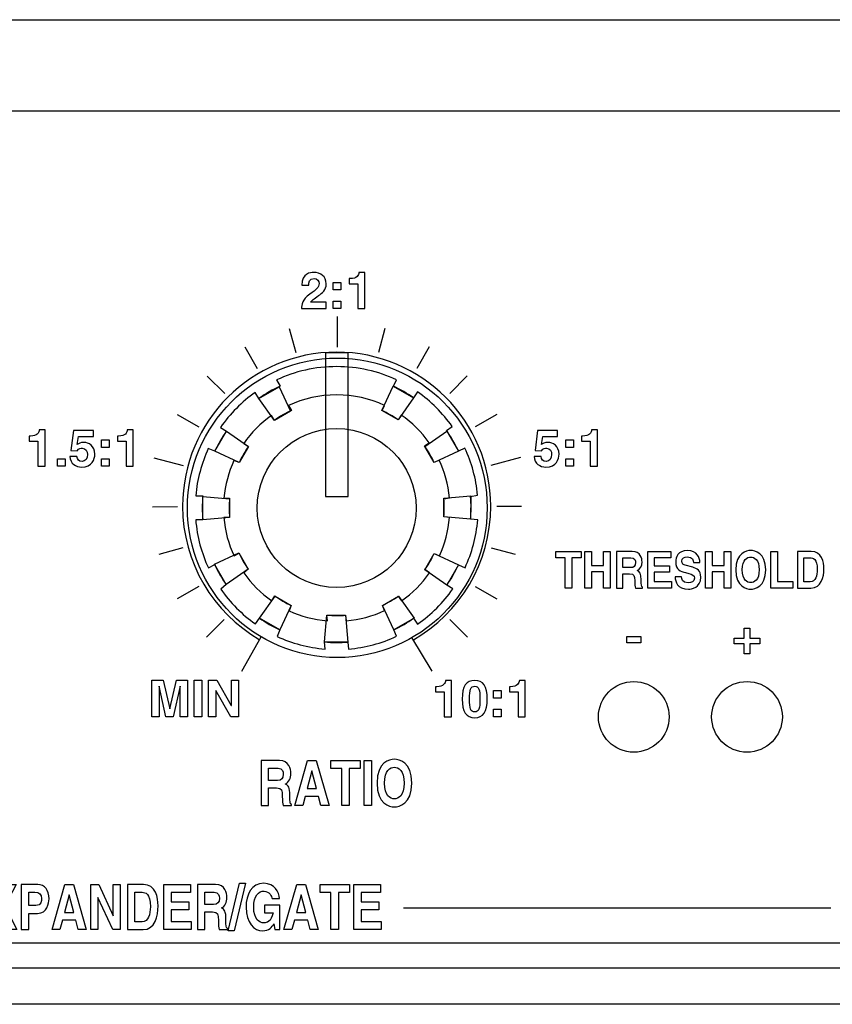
# Model space of a CAD drawing. Extents: x -133.2 to -114.2, y 153.6 to 155.3.
# Tile 12 of 14: x -118.4 to -117, y 153.6 to 155.3. Entities that reach past the tile are written whole.
import ezdxf

# ---------------------------------------------------------------- set-up
doc = ezdxf.new("R2010")
doc.units = 0
doc.header["$MEASUREMENT"] = 0
doc.layers.add('LAYER_1', color=160, linetype='CONTINUOUS')

# ---------------------------------------------------------------- blocks, each defined once
blk = doc.blocks.new('AI9-BLK125')
at = {"layer": 'LAYER_1', "color": 7}
for points in [[(0.481, 0.385), (0.481, 6.841), (-0.535, 6.841), (-0.535, 0.385)], [(-2.611, 5.315), (-2.1, 4.223), (-2.825, 3.805), (-3.518, 4.793)], [(3.417, 4.826), (2.727, 3.837), (2.002, 4.256), (2.511, 5.35)], [(-4.97, 3.331), (-3.981, 2.641), (-4.401, 1.917), (-5.494, 2.426)], [(5.44, 2.424), (4.349, 1.913), (3.931, 2.638), (4.918, 3.331)], [(-6.036, 0.394), (-4.835, 0.291), (-4.836, -0.546), (-6.038, -0.652)], [(5.985, -0.629), (4.784, -0.526), (4.785, 0.311), (5.986, 0.417)], [(-5.512, -2.653), (-4.42, -2.141), (-4.002, -2.867), (-4.99, -3.559)], [(4.919, -3.583), (3.93, -2.893), (4.349, -2.168), (5.443, -2.677)], [(-3.485, -5.072), (-2.795, -4.083), (-2.071, -4.502), (-2.579, -5.596)], [(2.539, -5.589), (2.028, -4.497), (2.753, -4.08), (3.445, -5.067)], [(-0.575, -6.139), (-0.472, -4.938), (0.365, -4.939), (0.471, -6.14)]]:
    blk.add_lwpolyline(points, close=True, dxfattribs=at)
blk.add_circle((0, -0.117), 6.724, dxfattribs=at)
for points in [[(2.52, 5.342), (2.834, 5.195), (3.134, 5.022), (3.417, 4.826), (3.417, 4.826), (3.593, 5.089), (3.593, 5.089), (4.201, 4.667), (4.731, 4.141), (5.159, 3.537), (5.159, 3.537), (4.899, 3.355), (4.899, 3.355), (5.106, 3.063), (5.287, 2.752), (5.44, 2.424), (5.44, 2.424), (5.725, 2.566), (5.725, 2.566), (6.031, 1.913), (6.229, 1.2), (6.297, 0.449), (6.297, 0.449), (5.983, 0.393), (5.983, 0.393), (5.998, 0.222), (6.005, 0.048), (6.005, -0.128), (6.005, -0.297), (5.998, -0.464), (5.985, -0.629), (5.985, -0.629), (6.301, -0.655), (6.301, -0.655), (6.238, -1.417), (6.041, -2.141), (5.733, -2.803), (5.733, -2.803), (5.444, -2.672), (5.444, -2.672), (5.295, -2.992), (5.119, -3.296), (4.919, -3.583), (4.919, -3.583), (5.183, -3.759), (5.183, -3.759), (4.754, -4.374), (4.219, -4.909), (3.604, -5.338), (3.604, -5.338), (3.427, -5.074), (3.427, -5.074), (3.148, -5.27), (2.851, -5.442), (2.539, -5.589), (2.539, -5.589), (2.658, -5.884), (2.658, -5.884), (1.992, -6.195), (1.263, -6.394), (0.496, -6.457), (0.496, -6.457), (0.471, -6.14), (0.471, -6.14), (0.307, -6.154), (0.141, -6.161), (-0.027, -6.161), (-0.212, -6.161), (-0.395, -6.152), (-0.576, -6.136), (-0.576, -6.136), (-0.55, -6.457), (-0.55, -6.457), (-1.312, -6.395), (-2.036, -6.198), (-2.698, -5.89), (-2.698, -5.89), (-2.579, -5.596), (-2.579, -5.596), (-2.902, -5.445), (-3.209, -5.267), (-3.497, -5.063), (-3.497, -5.063), (-3.674, -5.327), (-3.674, -5.327), (-4.279, -4.902), (-4.807, -4.373), (-5.232, -3.767), (-5.232, -3.767), (-4.99, -3.559), (-4.99, -3.559), (-5.185, -3.277), (-5.357, -2.977), (-5.503, -2.663), (-5.503, -2.663), (-5.782, -2.817), (-5.782, -2.817), (-6.093, -2.15), (-6.293, -1.421), (-6.356, -0.653), (-6.356, -0.653), (-6.038, -0.652), (-6.038, -0.652), (-6.052, -0.479), (-6.06, -0.305), (-6.06, -0.128), (-6.06, 0.056), (-6.052, 0.239), (-6.035, 0.419), (-6.035, 0.419), (-6.354, 0.42), (-6.354, 0.42), (-6.29, 1.173), (-6.093, 1.889), (-5.789, 2.545), (-5.789, 2.545), (-5.494, 2.426), (-5.494, 2.426), (-5.345, 2.744), (-5.17, 3.046), (-4.97, 3.331), (-4.97, 3.331), (-5.243, 3.495), (-5.243, 3.495), (-4.818, 4.105), (-4.289, 4.637), (-3.681, 5.066), (-3.681, 5.066), (-3.518, 4.793), (-3.518, 4.793), (-3.217, 5.006), (-2.896, 5.193), (-2.558, 5.35), (-2.558, 5.35), (-2.723, 5.623), (-2.723, 5.623), (-1.904, 6.007), (-0.991, 6.222), (-0.027, 6.222), (0.929, 6.222), (1.836, 6.01), (2.65, 5.632), (2.65, 5.632), (2.52, 5.342), (2.52, 5.342)], [(2.01, 4.25), (2.262, 4.133), (2.502, 3.994), (2.728, 3.837), (2.728, 3.837), (2.869, 4.048), (2.869, 4.048), (3.355, 3.71), (3.78, 3.289), (4.121, 2.806), (4.121, 2.806), (3.914, 2.66), (3.914, 2.66), (4.079, 2.427), (4.224, 2.177), (4.347, 1.916), (4.347, 1.916), (4.574, 2.029), (4.574, 2.029), (4.819, 1.507), (4.978, 0.936), (5.032, 0.336), (5.032, 0.336), (4.781, 0.291), (4.781, 0.291), (4.793, 0.153), (4.799, 0.014), (4.799, -0.126), (4.799, -0.261), (4.793, -0.395), (4.782, -0.527), (4.782, -0.527), (5.035, -0.548), (5.035, -0.548), (4.985, -1.157), (4.828, -1.737), (4.581, -2.266), (4.581, -2.266), (4.35, -2.161), (4.35, -2.161), (4.231, -2.417), (4.09, -2.661), (3.929, -2.89), (3.929, -2.89), (4.141, -3.031), (4.141, -3.031), (3.798, -3.522), (3.369, -3.951), (2.878, -4.294), (2.878, -4.294), (2.736, -4.083), (2.736, -4.083), (2.513, -4.24), (2.275, -4.378), (2.026, -4.495), (2.026, -4.495), (2.121, -4.731), (2.121, -4.731), (1.588, -4.98), (1.005, -5.139), (0.391, -5.189), (0.391, -5.189), (0.372, -4.936), (0.372, -4.936), (0.24, -4.947), (0.107, -4.952), (-0.027, -4.952), (-0.175, -4.952), (-0.322, -4.946), (-0.466, -4.933), (-0.466, -4.933), (-0.445, -5.189), (-0.445, -5.189), (-1.055, -5.139), (-1.634, -4.982), (-2.164, -4.736), (-2.164, -4.736), (-2.069, -4.5), (-2.069, -4.5), (-2.327, -4.38), (-2.572, -4.237), (-2.803, -4.074), (-2.803, -4.074), (-2.945, -4.285), (-2.945, -4.285), (-3.429, -3.945), (-3.851, -3.522), (-4.191, -3.037), (-4.191, -3.037), (-3.997, -2.871), (-3.997, -2.871), (-4.154, -2.645), (-4.291, -2.406), (-4.408, -2.154), (-4.408, -2.154), (-4.631, -2.277), (-4.631, -2.277), (-4.88, -1.744), (-5.04, -1.161), (-5.09, -0.546), (-5.09, -0.546), (-4.835, -0.545), (-4.835, -0.545), (-4.847, -0.407), (-4.853, -0.267), (-4.853, -0.126), (-4.853, 0.021), (-4.847, 0.167), (-4.834, 0.311), (-4.834, 0.311), (-5.089, 0.312), (-5.089, 0.312), (-5.037, 0.915), (-4.88, 1.488), (-4.637, 2.012), (-4.637, 2.012), (-4.401, 1.917), (-4.401, 1.917), (-4.282, 2.171), (-4.141, 2.413), (-3.981, 2.641), (-3.981, 2.641), (-4.2, 2.772), (-4.2, 2.772), (-3.86, 3.26), (-3.436, 3.686), (-2.951, 4.029), (-2.951, 4.029), (-2.82, 3.81), (-2.82, 3.81), (-2.579, 3.981), (-2.322, 4.131), (-2.052, 4.256), (-2.052, 4.256), (-2.184, 4.475), (-2.184, 4.475), (-1.529, 4.782), (-0.798, 4.954), (-0.027, 4.954), (0.738, 4.954), (1.463, 4.785), (2.114, 4.482), (2.114, 4.482), (2.01, 4.25), (2.01, 4.25)]]:
    blk.add_open_spline(points, degree=3, knots=[0, 0, 0, 0, 1, 1, 1, 2, 2, 2, 3, 3, 3, 4, 4, 4, 5, 5, 5, 6, 6, 6, 7, 7, 7, 8, 8, 8, 9, 9, 9, 10, 10, 10, 11, 11, 11, 12, 12, 12, 13, 13, 13, 14, 14, 14, 15, 15, 15, 16, 16, 16, 17, 17, 17, 18, 18, 18, 19, 19, 19, 20, 20, 20, 21, 21, 21, 22, 22, 22, 23, 23, 23, 24, 24, 24, 25, 25, 25, 26, 26, 26, 27, 27, 27, 28, 28, 28, 29, 29, 29, 30, 30, 30, 31, 31, 31, 32, 32, 32, 33, 33, 33, 34, 34, 34, 35, 35, 35, 36, 36, 36, 37, 37, 37, 38, 38, 38, 39, 39, 39, 40, 40, 40, 41, 41, 41, 42, 42, 42, 43, 43, 43, 44, 44, 44, 45, 45, 45, 46, 46, 46, 47, 47, 47, 48, 48, 48, 48], dxfattribs=at)
blk = doc.blocks.new('AI9-BLK33')
at = {"layer": 'LAYER_1', "color": 7}
for points in [[(-8.392, 0.655), (-9.252, 0.655), (-9.252, 0.229), (-8.462, 0.229), (-8.462, -0.13), (-9.252, -0.13), (-9.252, -0.655), (-8.354, -0.655), (-8.354, -1.013), (-9.584, -1.013), (-9.584, 1.013), (-8.392, 1.013)], [(-6.776, -1.013), (-7.189, -1.013), (-7.496, -0.322), (-7.823, -1.013), (-8.218, -1.013), (-7.694, 0.023), (-8.189, 1.013), (-7.785, 1.013), (-7.496, 0.358), (-7.2, 1.013), (-6.809, 1.013), (-7.304, 0.039)], [(-4.836, -1.013), (-5.193, -1.013), (-4.615, 1.013), (-4.224, 1.013), (-3.653, -1.013), (-4.021, -1.013), (-4.125, -0.595), (-4.723, -0.595)], [(-2.448, 1.013), (-2.131, 1.013), (-2.131, -1.013), (-2.47, -1.013), (-3.131, 0.432), (-3.136, 0.432), (-3.136, -1.013), (-3.452, -1.013), (-3.452, 1.013), (-3.096, 1.013), (-2.452, -0.398), (-2.448, -0.398)], [(1.016, 0.655), (0.156, 0.655), (0.156, 0.229), (0.946, 0.229), (0.946, -0.13), (0.156, -0.13), (0.156, -0.655), (1.054, -0.655), (1.054, -1.013), (-0.176, -1.013), (-0.176, 1.013), (1.016, 1.013)], [(2.978, -1.067), (2.714, -1.067), (3.226, 1.067), (3.49, 1.067)], [(5.574, -1.013), (5.217, -1.013), (5.796, 1.013), (6.186, 1.013), (6.757, -1.013), (6.389, -1.013), (6.285, -0.595), (5.687, -0.595)], [(7.663, -1.013), (7.324, -1.013), (7.324, 0.655), (6.834, 0.655), (6.834, 1.013), (8.153, 1.013), (8.153, 0.655), (7.663, 0.655)], [(9.545, 0.655), (8.686, 0.655), (8.686, 0.229), (9.476, 0.229), (9.476, -0.13), (8.686, -0.13), (8.686, -0.655), (9.584, -0.655), (9.584, -1.013), (8.353, -1.013), (8.353, 1.013), (9.545, 1.013)], [(-4.633, -0.246), (-4.22, -0.246), (-4.421, 0.556), (-4.425, 0.556)], [(5.778, -0.246), (6.191, -0.246), (5.99, 0.556), (5.985, 0.556)]]:
    blk.add_lwpolyline(points, close=True, dxfattribs=at)
for points, knots in [([(-6.234, -1.013), (-6.234, -1.013), (-6.572, -1.013), (-6.572, -1.013), (-6.572, -1.013), (-6.572, 1.013), (-6.572, 1.013), (-6.572, 1.013), (-5.832, 1.013), (-5.832, 1.013), (-5.518, 1.013), (-5.328, 0.762), (-5.328, 0.364), (-5.328, 0.181), (-5.41, -0.282), (-5.845, -0.282), (-5.845, -0.282), (-6.234, -0.282), (-6.234, -0.282), (-6.234, -0.282), (-6.234, -1.013), (-6.234, -1.013)], [0, 0, 0, 0, 1, 1, 1, 2, 2, 2, 3, 3, 3, 4, 4, 4, 5, 5, 5, 6, 6, 6, 7, 7, 7, 7]), ([(-1.806, 1.013), (-1.806, 1.013), (-1.091, 1.013), (-1.091, 1.013), (-0.544, 1.013), (-0.431, 0.432), (-0.431, 0.048), (-0.431, -0.387), (-0.569, -1.013), (-1.104, -1.013), (-1.104, -1.013), (-1.806, -1.013), (-1.806, -1.013), (-1.806, -1.013), (-1.806, 1.013), (-1.806, 1.013)], [0, 0, 0, 0, 1, 1, 1, 2, 2, 2, 3, 3, 3, 4, 4, 4, 5, 5, 5, 5]), ([(1.33, 1.013), (1.33, 1.013), (2.149, 1.013), (2.149, 1.013), (2.581, 1.013), (2.659, 0.615), (2.659, 0.44), (2.659, 0.217), (2.569, 0.025), (2.409, -0.042), (2.542, -0.116), (2.614, -0.178), (2.614, -0.556), (2.614, -0.852), (2.614, -0.926), (2.687, -0.96), (2.687, -0.96), (2.687, -1.013), (2.687, -1.013), (2.687, -1.013), (2.312, -1.013), (2.312, -1.013), (2.289, -0.917), (2.276, -0.813), (2.276, -0.604), (2.276, -0.327), (2.262, -0.22), (2.011, -0.22), (2.011, -0.22), (1.662, -0.22), (1.662, -0.22), (1.662, -0.22), (1.662, -1.013), (1.662, -1.013), (1.662, -1.013), (1.33, -1.013), (1.33, -1.013), (1.33, -1.013), (1.33, 1.013), (1.33, 1.013)], [0, 0, 0, 0, 1, 1, 1, 2, 2, 2, 3, 3, 3, 4, 4, 4, 5, 5, 5, 6, 6, 6, 7, 7, 7, 8, 8, 8, 9, 9, 9, 10, 10, 10, 11, 11, 11, 12, 12, 12, 13, 13, 13, 13]), ([(4.348, 0.079), (4.348, 0.079), (5.026, 0.079), (5.026, 0.079), (5.026, 0.079), (5.026, -1.013), (5.026, -1.013), (5.026, -1.013), (4.8, -1.013), (4.8, -1.013), (4.8, -1.013), (4.766, -0.759), (4.766, -0.759), (4.68, -0.883), (4.556, -1.067), (4.26, -1.067), (3.87, -1.067), (3.515, -0.717), (3.515, -0.006), (3.515, 0.547), (3.761, 1.07), (4.308, 1.067), (4.804, 1.067), (5.001, 0.663), (5.019, 0.384), (5.019, 0.384), (4.68, 0.384), (4.68, 0.384), (4.68, 0.463), (4.565, 0.717), (4.326, 0.717), (4.084, 0.717), (3.861, 0.508), (3.861, -0.011), (3.861, -0.564), (4.102, -0.708), (4.332, -0.708), (4.407, -0.708), (4.656, -0.672), (4.725, -0.263), (4.725, -0.263), (4.348, -0.263), (4.348, -0.263), (4.348, -0.263), (4.348, 0.079), (4.348, 0.079)], [0, 0, 0, 0, 1, 1, 1, 2, 2, 2, 3, 3, 3, 4, 4, 4, 5, 5, 5, 6, 6, 6, 7, 7, 7, 8, 8, 8, 9, 9, 9, 10, 10, 10, 11, 11, 11, 12, 12, 12, 13, 13, 13, 14, 14, 14, 15, 15, 15, 15]), ([(-5.92, 0.068), (-5.667, 0.068), (-5.667, 0.294), (-5.667, 0.384), (-5.667, 0.581), (-5.755, 0.663), (-5.965, 0.663), (-5.965, 0.663), (-6.234, 0.663), (-6.234, 0.663), (-6.234, 0.663), (-6.234, 0.068), (-6.234, 0.068), (-6.234, 0.068), (-5.92, 0.068), (-5.92, 0.068)], [0, 0, 0, 0, 1, 1, 1, 2, 2, 2, 3, 3, 3, 4, 4, 4, 5, 5, 5, 5]), ([(-1.474, -0.663), (-1.474, -0.663), (-1.145, -0.663), (-1.145, -0.663), (-0.869, -0.663), (-0.777, -0.316), (-0.777, 0.017), (-0.777, 0.615), (-1.005, 0.663), (-1.149, 0.663), (-1.149, 0.663), (-1.474, 0.663), (-1.474, 0.663), (-1.474, 0.663), (-1.474, -0.663), (-1.474, -0.663)], [0, 0, 0, 0, 1, 1, 1, 2, 2, 2, 3, 3, 3, 4, 4, 4, 5, 5, 5, 5]), ([(2.059, 0.121), (2.235, 0.121), (2.321, 0.198), (2.321, 0.398), (2.321, 0.505), (2.283, 0.663), (2.084, 0.663), (2.084, 0.663), (1.662, 0.663), (1.662, 0.663), (1.662, 0.663), (1.662, 0.121), (1.662, 0.121), (1.662, 0.121), (2.059, 0.121), (2.059, 0.121)], [0, 0, 0, 0, 1, 1, 1, 2, 2, 2, 3, 3, 3, 4, 4, 4, 5, 5, 5, 5])]:
    blk.add_open_spline(points, degree=3, knots=knots, dxfattribs=at)
blk = doc.blocks.new('AI9-BLK32')
at = {"layer": 'LAYER_1', "color": 7}
for points in [[(-1.516, -1.013), (-1.873, -1.013), (-1.295, 1.013), (-0.904, 1.013), (-0.333, -1.013), (-0.701, -1.013), (-0.805, -0.595), (-1.403, -0.595)], [(0.572, -1.013), (0.234, -1.013), (0.234, 0.655), (-0.256, 0.655), (-0.256, 1.013), (1.062, 1.013), (1.062, 0.655), (0.572, 0.655)], [(1.575, -1.013), (1.236, -1.013), (1.236, 1.013), (1.575, 1.013)], [(-1.313, -0.246), (-0.9, -0.246), (-1.101, 0.556), (-1.105, 0.556)]]:
    blk.add_lwpolyline(points, close=True, dxfattribs=at)
for points, knots in [([(-3.377, 1.013), (-3.377, 1.013), (-2.557, 1.013), (-2.557, 1.013), (-2.126, 1.013), (-2.047, 0.615), (-2.047, 0.44), (-2.047, 0.217), (-2.137, 0.025), (-2.297, -0.042), (-2.164, -0.116), (-2.092, -0.178), (-2.092, -0.556), (-2.092, -0.852), (-2.092, -0.926), (-2.02, -0.96), (-2.02, -0.96), (-2.02, -1.013), (-2.02, -1.013), (-2.02, -1.013), (-2.394, -1.013), (-2.394, -1.013), (-2.417, -0.917), (-2.431, -0.813), (-2.431, -0.604), (-2.431, -0.327), (-2.444, -0.22), (-2.695, -0.22), (-2.695, -0.22), (-3.045, -0.22), (-3.045, -0.22), (-3.045, -0.22), (-3.045, -1.013), (-3.045, -1.013), (-3.045, -1.013), (-3.377, -1.013), (-3.377, -1.013), (-3.377, -1.013), (-3.377, 1.013), (-3.377, 1.013)], [0, 0, 0, 0, 1, 1, 1, 2, 2, 2, 3, 3, 3, 4, 4, 4, 5, 5, 5, 6, 6, 6, 7, 7, 7, 8, 8, 8, 9, 9, 9, 10, 10, 10, 11, 11, 11, 12, 12, 12, 13, 13, 13, 13]), ([(2.598, 1.067), (2.812, 1.067), (3.377, 0.951), (3.377, 0), (3.377, -0.951), (2.812, -1.067), (2.598, -1.067), (2.383, -1.067), (1.819, -0.951), (1.819, 0), (1.819, 0.951), (2.383, 1.067), (2.598, 1.067)], [0, 0, 0, 0, 1, 1, 1, 2, 2, 2, 3, 3, 3, 4, 4, 4, 4]), ([(-2.647, 0.121), (-2.471, 0.121), (-2.385, 0.198), (-2.385, 0.398), (-2.385, 0.505), (-2.424, 0.663), (-2.622, 0.663), (-2.622, 0.663), (-3.045, 0.663), (-3.045, 0.663), (-3.045, 0.663), (-3.045, 0.121), (-3.045, 0.121), (-3.045, 0.121), (-2.647, 0.121), (-2.647, 0.121)], [0, 0, 0, 0, 1, 1, 1, 2, 2, 2, 3, 3, 3, 4, 4, 4, 5, 5, 5, 5]), ([(2.598, -0.708), (2.78, -0.708), (3.038, -0.567), (3.038, 0), (3.038, 0.567), (2.78, 0.708), (2.598, 0.708), (2.415, 0.708), (2.157, 0.567), (2.157, 0), (2.157, -0.567), (2.415, -0.708), (2.598, -0.708)], [0, 0, 0, 0, 1, 1, 1, 2, 2, 2, 3, 3, 3, 4, 4, 4, 4])]:
    blk.add_open_spline(points, degree=3, knots=knots, dxfattribs=at)
blk = doc.blocks.new('AI9-BLK31')
at = {"layer": 'LAYER_1', "color": 7}
for points in [[(-0.349, -0.823), (-0.669, -0.823), (-0.669, 0.553), (-0.674, 0.553), (-0.982, -0.823), (-1.318, -0.823), (-1.619, 0.553), (-1.623, 0.553), (-1.623, -0.823), (-1.944, -0.823), (-1.944, 0.823), (-1.442, 0.823), (-1.144, -0.475), (-1.14, -0.475), (-0.846, 0.823), (-0.349, 0.823)], [(0.298, -0.823), (-0.046, -0.823), (-0.046, 0.823), (0.298, 0.823)], [(1.624, 0.823), (1.944, 0.823), (1.944, -0.823), (1.601, -0.823), (0.929, 0.351), (0.924, 0.351), (0.924, -0.823), (0.603, -0.823), (0.603, 0.823), (0.965, 0.823), (1.619, -0.323), (1.624, -0.323)]]:
    blk.add_lwpolyline(points, close=True, dxfattribs=at)
blk = doc.blocks.new('AI9-BLK30')
at = {"layer": 'LAYER_1', "color": 7}
for points in [[(1.255, 0.047), (0.91, 0.047), (0.91, 0.382), (1.255, 0.382)], [(-0.722, -0.792), (-1.066, -0.792), (-1.066, -0.457), (-0.722, -0.457)], [(1.255, -0.792), (0.91, -0.792), (0.91, -0.457), (1.255, -0.457)]]:
    blk.add_lwpolyline(points, close=True, dxfattribs=at)
for points, knots in [([(-2.33, 0.554), (-2.33, 0.554), (-2.284, 0.554), (-2.284, 0.554), (-1.974, 0.554), (-1.892, 0.714), (-1.885, 0.836), (-1.885, 0.836), (-1.621, 0.836), (-1.621, 0.836), (-1.621, 0.836), (-1.621, -0.792), (-1.621, -0.792), (-1.621, -0.792), (-1.942, -0.792), (-1.942, -0.792), (-1.942, -0.792), (-1.942, 0.329), (-1.942, 0.329), (-1.942, 0.329), (-2.33, 0.329), (-2.33, 0.329), (-2.33, 0.329), (-2.33, 0.554), (-2.33, 0.554)], [0, 0, 0, 0, 1, 1, 1, 2, 2, 2, 3, 3, 3, 4, 4, 4, 5, 5, 5, 6, 6, 6, 7, 7, 7, 8, 8, 8, 8]), ([(-0.177, 0.185), (-0.117, 0.226), (-0.044, 0.274), (0.115, 0.274), (0.333, 0.274), (0.608, 0.123), (0.608, -0.251), (0.608, -0.474), (0.495, -0.836), (0.016, -0.836), (-0.238, -0.836), (-0.498, -0.684), (-0.513, -0.357), (-0.513, -0.357), (-0.192, -0.357), (-0.192, -0.357), (-0.179, -0.49), (-0.108, -0.579), (0.035, -0.579), (0.188, -0.579), (0.278, -0.448), (0.278, -0.274), (0.278, -0.13), (0.209, 0.017), (0.039, 0.017), (-0.005, 0.017), (-0.115, 0.015), (-0.177, -0.1), (-0.177, -0.1), (-0.463, -0.086), (-0.463, -0.086), (-0.463, -0.086), (-0.351, 0.808), (-0.351, 0.808), (-0.351, 0.808), (0.543, 0.808), (0.543, 0.808), (0.543, 0.808), (0.543, 0.538), (0.543, 0.538), (0.543, 0.538), (-0.119, 0.538), (-0.119, 0.538), (-0.119, 0.538), (-0.177, 0.185), (-0.177, 0.185)], [0, 0, 0, 0, 1, 1, 1, 2, 2, 2, 3, 3, 3, 4, 4, 4, 5, 5, 5, 6, 6, 6, 7, 7, 7, 8, 8, 8, 9, 9, 9, 10, 10, 10, 11, 11, 11, 12, 12, 12, 13, 13, 13, 14, 14, 14, 15, 15, 15, 15]), ([(1.621, 0.554), (1.621, 0.554), (1.667, 0.554), (1.667, 0.554), (1.977, 0.554), (2.059, 0.714), (2.066, 0.836), (2.066, 0.836), (2.33, 0.836), (2.33, 0.836), (2.33, 0.836), (2.33, -0.792), (2.33, -0.792), (2.33, -0.792), (2.009, -0.792), (2.009, -0.792), (2.009, -0.792), (2.009, 0.329), (2.009, 0.329), (2.009, 0.329), (1.621, 0.329), (1.621, 0.329), (1.621, 0.329), (1.621, 0.554), (1.621, 0.554)], [0, 0, 0, 0, 1, 1, 1, 2, 2, 2, 3, 3, 3, 4, 4, 4, 5, 5, 5, 6, 6, 6, 7, 7, 7, 8, 8, 8, 8])]:
    blk.add_open_spline(points, degree=3, knots=knots, dxfattribs=at)
blk = doc.blocks.new('AI9-BLK29')
at = {"layer": 'LAYER_1', "color": 7}
for points in [[(0.347, 0.047), (0.003, 0.047), (0.003, 0.382), (0.347, 0.382)], [(0.347, -0.792), (0.003, -0.792), (0.003, -0.457), (0.347, -0.457)]]:
    blk.add_lwpolyline(points, close=True, dxfattribs=at)
for points, knots in [([(-1.084, 0.185), (-1.024, 0.226), (-0.951, 0.274), (-0.793, 0.274), (-0.574, 0.274), (-0.3, 0.123), (-0.3, -0.251), (-0.3, -0.474), (-0.412, -0.836), (-0.891, -0.836), (-1.146, -0.836), (-1.405, -0.684), (-1.421, -0.357), (-1.421, -0.357), (-1.1, -0.357), (-1.1, -0.357), (-1.086, -0.49), (-1.015, -0.579), (-0.873, -0.579), (-0.719, -0.579), (-0.63, -0.448), (-0.63, -0.274), (-0.63, -0.13), (-0.698, 0.017), (-0.868, 0.017), (-0.912, 0.017), (-1.022, 0.015), (-1.084, -0.1), (-1.084, -0.1), (-1.37, -0.086), (-1.37, -0.086), (-1.37, -0.086), (-1.258, 0.808), (-1.258, 0.808), (-1.258, 0.808), (-0.364, 0.808), (-0.364, 0.808), (-0.364, 0.808), (-0.364, 0.538), (-0.364, 0.538), (-0.364, 0.538), (-1.026, 0.538), (-1.026, 0.538), (-1.026, 0.538), (-1.084, 0.185), (-1.084, 0.185)], [0, 0, 0, 0, 1, 1, 1, 2, 2, 2, 3, 3, 3, 4, 4, 4, 5, 5, 5, 6, 6, 6, 7, 7, 7, 8, 8, 8, 9, 9, 9, 10, 10, 10, 11, 11, 11, 12, 12, 12, 13, 13, 13, 14, 14, 14, 15, 15, 15, 15]), ([(0.714, 0.554), (0.714, 0.554), (0.76, 0.554), (0.76, 0.554), (1.07, 0.554), (1.152, 0.714), (1.159, 0.836), (1.159, 0.836), (1.423, 0.836), (1.423, 0.836), (1.423, 0.836), (1.423, -0.792), (1.423, -0.792), (1.423, -0.792), (1.102, -0.792), (1.102, -0.792), (1.102, -0.792), (1.102, 0.329), (1.102, 0.329), (1.102, 0.329), (0.714, 0.329), (0.714, 0.329), (0.714, 0.329), (0.714, 0.554), (0.714, 0.554)], [0, 0, 0, 0, 1, 1, 1, 2, 2, 2, 3, 3, 3, 4, 4, 4, 5, 5, 5, 6, 6, 6, 7, 7, 7, 8, 8, 8, 8])]:
    blk.add_open_spline(points, degree=3, knots=knots, dxfattribs=at)
blk = doc.blocks.new('AI9-BLK28')
at = {"layer": 'LAYER_1', "color": 7}
for points in [[(0.349, 0.025), (0.005, 0.025), (0.005, 0.36), (0.349, 0.36)], [(0.349, -0.814), (0.005, -0.814), (0.005, -0.479), (0.349, -0.479)]]:
    blk.add_lwpolyline(points, close=True, dxfattribs=at)
for points, knots in [([(-1.403, 0.238), (-1.403, 0.768), (-1.016, 0.814), (-0.871, 0.814), (-0.559, 0.814), (-0.311, 0.631), (-0.311, 0.3), (-0.311, 0.021), (-0.493, -0.122), (-0.651, -0.229), (-0.866, -0.381), (-0.979, -0.454), (-1.016, -0.53), (-1.016, -0.53), (-0.309, -0.53), (-0.309, -0.53), (-0.309, -0.53), (-0.309, -0.814), (-0.309, -0.814), (-0.309, -0.814), (-1.421, -0.814), (-1.421, -0.814), (-1.41, -0.624), (-1.396, -0.424), (-1.043, -0.167), (-0.75, 0.046), (-0.633, 0.128), (-0.633, 0.312), (-0.633, 0.42), (-0.701, 0.544), (-0.857, 0.544), (-1.082, 0.544), (-1.089, 0.358), (-1.091, 0.238), (-1.091, 0.238), (-1.403, 0.238), (-1.403, 0.238)], [0, 0, 0, 0, 1, 1, 1, 2, 2, 2, 3, 3, 3, 4, 4, 4, 5, 5, 5, 6, 6, 6, 7, 7, 7, 8, 8, 8, 9, 9, 9, 10, 10, 10, 11, 11, 11, 12, 12, 12, 12]), ([(0.716, 0.532), (0.716, 0.532), (0.762, 0.532), (0.762, 0.532), (1.071, 0.532), (1.154, 0.693), (1.161, 0.814), (1.161, 0.814), (1.424, 0.814), (1.424, 0.814), (1.424, 0.814), (1.424, -0.814), (1.424, -0.814), (1.424, -0.814), (1.103, -0.814), (1.103, -0.814), (1.103, -0.814), (1.103, 0.307), (1.103, 0.307), (1.103, 0.307), (0.716, 0.307), (0.716, 0.307), (0.716, 0.307), (0.716, 0.532), (0.716, 0.532)], [0, 0, 0, 0, 1, 1, 1, 2, 2, 2, 3, 3, 3, 4, 4, 4, 5, 5, 5, 6, 6, 6, 7, 7, 7, 8, 8, 8, 8])]:
    blk.add_open_spline(points, degree=3, knots=knots, dxfattribs=at)
blk = doc.blocks.new('AI9-BLK27')
at = {"layer": 'LAYER_1', "color": 7}
for points in [[(0.936, 0.047), (0.592, 0.047), (0.592, 0.382), (0.936, 0.382)], [(0.936, -0.792), (0.592, -0.792), (0.592, -0.457), (0.936, -0.457)]]:
    blk.add_lwpolyline(points, close=True, dxfattribs=at)
for points, knots in [([(-2.011, 0.554), (-2.011, 0.554), (-1.965, 0.554), (-1.965, 0.554), (-1.656, 0.554), (-1.573, 0.714), (-1.566, 0.836), (-1.566, 0.836), (-1.302, 0.836), (-1.302, 0.836), (-1.302, 0.836), (-1.302, -0.792), (-1.302, -0.792), (-1.302, -0.792), (-1.624, -0.792), (-1.624, -0.792), (-1.624, -0.792), (-1.624, 0.329), (-1.624, 0.329), (-1.624, 0.329), (-2.011, 0.329), (-2.011, 0.329), (-2.011, 0.329), (-2.011, 0.554), (-2.011, 0.554)], [0, 0, 0, 0, 1, 1, 1, 2, 2, 2, 3, 3, 3, 4, 4, 4, 5, 5, 5, 6, 6, 6, 7, 7, 7, 8, 8, 8, 8]), ([(-0.257, 0.836), (0.126, 0.836), (0.307, 0.572), (0.307, 0.001), (0.307, -0.57), (0.126, -0.836), (-0.257, -0.836), (-0.64, -0.836), (-0.821, -0.57), (-0.821, 0.001), (-0.821, 0.572), (-0.64, 0.836), (-0.257, 0.836)], [0, 0, 0, 0, 1, 1, 1, 2, 2, 2, 3, 3, 3, 4, 4, 4, 4]), ([(-0.257, -0.579), (-0.073, -0.579), (-0.023, -0.418), (-0.023, 0.001), (-0.023, 0.421), (-0.073, 0.579), (-0.257, 0.579), (-0.44, 0.579), (-0.491, 0.421), (-0.491, 0.001), (-0.491, -0.418), (-0.44, -0.579), (-0.257, -0.579)], [0, 0, 0, 0, 1, 1, 1, 2, 2, 2, 3, 3, 3, 4, 4, 4, 4]), ([(1.302, 0.554), (1.302, 0.554), (1.348, 0.554), (1.348, 0.554), (1.658, 0.554), (1.74, 0.714), (1.747, 0.836), (1.747, 0.836), (2.011, 0.836), (2.011, 0.836), (2.011, 0.836), (2.011, -0.792), (2.011, -0.792), (2.011, -0.792), (1.69, -0.792), (1.69, -0.792), (1.69, -0.792), (1.69, 0.329), (1.69, 0.329), (1.69, 0.329), (1.302, 0.329), (1.302, 0.329), (1.302, 0.329), (1.302, 0.554), (1.302, 0.554)], [0, 0, 0, 0, 1, 1, 1, 2, 2, 2, 3, 3, 3, 4, 4, 4, 5, 5, 5, 6, 6, 6, 7, 7, 7, 8, 8, 8, 8])]:
    blk.add_open_spline(points, degree=3, knots=knots, dxfattribs=at)
blk = doc.blocks.new('AI9-BLK26')
at = {"layer": 'LAYER_1', "color": 7}
for name, p in [('AI9-BLK28', (0.887, 11.181)), ('AI9-BLK30', (-10.417, 4.09)), ('AI9-BLK29', (11.324, 4.09)), ('AI9-BLK31', (-5.303, -7.127)), ('AI9-BLK27', (7.499, -7.158)), ('AI9-BLK32', (1.037, -10.929))]:
    blk.add_blockref(name, p, dxfattribs=at)
blk = doc.blocks.new('AI9-BLK25')
at = {"layer": 'LAYER_1', "color": 7}
for p, q in [((-2.144, 6.925), (-1.855, 5.848)), ((2.142, 6.926), (1.853, 5.848)), ((-4.141, 6.097), (-3.583, 5.132)), ((4.139, 6.099), (3.581, 5.133)), ((-5.824, 4.79), (-5.037, 3.999)), ((5.841, 4.793), (5.059, 3.999)), ((-7.17, 3.067), (-6.204, 2.509)), ((7.17, 3.066), (6.204, 2.509)), ((-8.279, -1.079), (-7.164, -1.071)), ((8.279, -1.071), (7.164, -1.071)), ((-6.919, -2.925), (-7.997, -3.214)), ((6.919, -2.923), (7.997, -3.212)), ((-6.203, -4.653), (-7.169, -5.211)), ((6.204, -4.651), (7.17, -5.209)), ((-5.065, -6.137), (-5.854, -6.926)), ((5.066, -6.135), (5.855, -6.924))]:
    blk.add_line(p, q, dxfattribs=at)
blk = doc.blocks.new('AI9-BLK24')
at = {"layer": 'LAYER_1', "color": 7}
for p, q in [((-0.001, 7.961), (-0.001, 6.592)), ((-8.228, 1.624), (-6.903, 1.276)), ((8.228, 1.629), (6.904, 1.276)), ((-4.266, -7.961), (-3.404, -6.421)), ((4.267, -7.961), (3.357, -6.45))]:
    blk.add_line(p, q, dxfattribs=at)
blk.add_open_spline([(3.425, -6.553), (5.5, -5.359), (6.898, -3.12), (6.898, -0.554), (6.898, 3.265), (3.802, 6.361), (-0.017, 6.361), (-3.837, 6.361), (-6.933, 3.265), (-6.933, -0.554), (-6.933, -3.104), (-5.552, -5.331), (-3.498, -6.531)], degree=3, knots=[0, 0, 0, 0, 1, 1, 1, 2, 2, 2, 3, 3, 3, 4, 4, 4, 4], dxfattribs=at)
blk = doc.blocks.new('AI9-BLK14')
at = {"layer": 'LAYER_1', "color": 7}
for points in [[(-5.299, -0.823), (-5.591, -0.823), (-5.591, 0.532), (-6.014, 0.532), (-6.014, 0.823), (-4.875, 0.823), (-4.875, 0.532), (-5.299, 0.532)], [(-4.419, -0.085), (-4.419, -0.823), (-4.712, -0.823), (-4.712, 0.823), (-4.419, 0.823), (-4.419, 0.199), (-3.874, 0.199), (-3.874, 0.823), (-3.582, 0.823), (-3.582, -0.823), (-3.874, -0.823), (-3.874, -0.085)], [(-0.859, 0.532), (-1.601, 0.532), (-1.601, 0.186), (-0.919, 0.186), (-0.919, -0.106), (-1.601, -0.106), (-1.601, -0.532), (-0.825, -0.532), (-0.825, -0.823), (-1.888, -0.823), (-1.888, 0.823), (-0.859, 0.823)], [(0.995, -0.085), (0.995, -0.823), (0.702, -0.823), (0.702, 0.823), (0.995, 0.823), (0.995, 0.199), (1.541, 0.199), (1.541, 0.823), (1.833, 0.823), (1.833, -0.823), (1.541, -0.823), (1.541, -0.085)], [(3.928, -0.525), (4.624, -0.525), (4.624, -0.823), (3.636, -0.823), (3.636, 0.823), (3.928, 0.823)]]:
    blk.add_lwpolyline(points, close=True, dxfattribs=at)
for points, knots in [([(-3.295, 0.823), (-3.295, 0.823), (-2.587, 0.823), (-2.587, 0.823), (-2.215, 0.823), (-2.147, 0.5), (-2.147, 0.358), (-2.147, 0.176), (-2.225, 0.021), (-2.363, -0.035), (-2.248, -0.094), (-2.186, -0.145), (-2.186, -0.452), (-2.186, -0.693), (-2.186, -0.752), (-2.124, -0.78), (-2.124, -0.78), (-2.124, -0.823), (-2.124, -0.823), (-2.124, -0.823), (-2.447, -0.823), (-2.447, -0.823), (-2.467, -0.745), (-2.478, -0.661), (-2.478, -0.491), (-2.478, -0.266), (-2.49, -0.179), (-2.706, -0.179), (-2.706, -0.179), (-3.008, -0.179), (-3.008, -0.179), (-3.008, -0.179), (-3.008, -0.823), (-3.008, -0.823), (-3.008, -0.823), (-3.295, -0.823), (-3.295, -0.823), (-3.295, -0.823), (-3.295, 0.823), (-3.295, 0.823)], [0, 0, 0, 0, 1, 1, 1, 2, 2, 2, 3, 3, 3, 4, 4, 4, 5, 5, 5, 6, 6, 6, 7, 7, 7, 8, 8, 8, 9, 9, 9, 10, 10, 10, 11, 11, 11, 12, 12, 12, 13, 13, 13, 13]), ([(-2.665, 0.098), (-2.513, 0.098), (-2.439, 0.16), (-2.439, 0.323), (-2.439, 0.41), (-2.473, 0.539), (-2.644, 0.539), (-2.644, 0.539), (-3.008, 0.539), (-3.008, 0.539), (-3.008, 0.539), (-3.008, 0.098), (-3.008, 0.098), (-3.008, 0.098), (-2.665, 0.098), (-2.665, 0.098)], [0, 0, 0, 0, 1, 1, 1, 2, 2, 2, 3, 3, 3, 4, 4, 4, 5, 5, 5, 5]), ([(-0.379, -0.317), (-0.377, -0.408), (-0.338, -0.582), (-0.083, -0.582), (0.055, -0.582), (0.209, -0.544), (0.209, -0.369), (0.209, -0.241), (0.104, -0.206), (-0.044, -0.165), (-0.044, -0.165), (-0.194, -0.124), (-0.194, -0.124), (-0.42, -0.062), (-0.638, -0.002), (-0.638, 0.36), (-0.638, 0.543), (-0.555, 0.867), (-0.1, 0.867), (0.328, 0.867), (0.443, 0.536), (0.445, 0.335), (0.445, 0.335), (0.165, 0.335), (0.165, 0.335), (0.157, 0.408), (0.133, 0.582), (-0.122, 0.582), (-0.233, 0.582), (-0.366, 0.534), (-0.366, 0.385), (-0.366, 0.257), (-0.276, 0.229), (-0.217, 0.213), (-0.217, 0.213), (0.124, 0.115), (0.124, 0.115), (0.315, 0.06), (0.49, -0.032), (0.49, -0.328), (0.49, -0.823), (0.061, -0.867), (-0.061, -0.867), (-0.572, -0.867), (-0.66, -0.521), (-0.66, -0.317), (-0.66, -0.317), (-0.379, -0.317), (-0.379, -0.317)], [0, 0, 0, 0, 1, 1, 1, 2, 2, 2, 3, 3, 3, 4, 4, 4, 5, 5, 5, 6, 6, 6, 7, 7, 7, 8, 8, 8, 9, 9, 9, 10, 10, 10, 11, 11, 11, 12, 12, 12, 13, 13, 13, 14, 14, 14, 15, 15, 15, 16, 16, 16, 16]), ([(2.73, 0.867), (2.915, 0.867), (3.402, 0.773), (3.402, 0), (3.402, -0.773), (2.915, -0.867), (2.73, -0.867), (2.545, -0.867), (2.057, -0.773), (2.057, 0), (2.057, 0.773), (2.545, 0.867), (2.73, 0.867)], [0, 0, 0, 0, 1, 1, 1, 2, 2, 2, 3, 3, 3, 4, 4, 4, 4]), ([(2.73, -0.576), (2.888, -0.576), (3.11, -0.461), (3.11, 0), (3.11, 0.461), (2.888, 0.575), (2.73, 0.575), (2.572, 0.575), (2.35, 0.461), (2.35, 0), (2.35, -0.461), (2.572, -0.576), (2.73, -0.576)], [0, 0, 0, 0, 1, 1, 1, 2, 2, 2, 3, 3, 3, 4, 4, 4, 4]), ([(4.827, 0.823), (4.827, 0.823), (5.445, 0.823), (5.445, 0.823), (5.916, 0.823), (6.014, 0.351), (6.014, 0.039), (6.014, -0.314), (5.895, -0.823), (5.433, -0.823), (5.433, -0.823), (4.827, -0.823), (4.827, -0.823), (4.827, -0.823), (4.827, 0.823), (4.827, 0.823)], [0, 0, 0, 0, 1, 1, 1, 2, 2, 2, 3, 3, 3, 4, 4, 4, 5, 5, 5, 5]), ([(5.113, -0.539), (5.113, -0.539), (5.398, -0.539), (5.398, -0.539), (5.636, -0.539), (5.716, -0.257), (5.716, 0.014), (5.716, 0.5), (5.519, 0.539), (5.394, 0.539), (5.394, 0.539), (5.113, 0.539), (5.113, 0.539), (5.113, 0.539), (5.113, -0.539), (5.113, -0.539)], [0, 0, 0, 0, 1, 1, 1, 2, 2, 2, 3, 3, 3, 4, 4, 4, 5, 5, 5, 5])]:
    blk.add_open_spline(points, degree=3, knots=knots, dxfattribs=at)
blk = doc.blocks.new('AI9-BLK1')
at = {"layer": 'LAYER_1', "color": 7}
for p, q in [((197.908, 17.988), (2.832, 17.988)), ((152.224, -17.774), (171.399, -17.774))]:
    blk.add_line(p, q, dxfattribs=at)
for points in [[(-241.3, -22.098), (-241.3, 22.098), (241.3, 22.098), (241.3, -22.098)], [(167.511, -5.213), (167.768, -5.213), (167.768, -5.665), (168.217, -5.665), (168.217, -5.921), (167.768, -5.921), (167.768, -6.373), (167.511, -6.373), (167.511, -5.921), (167.062, -5.921), (167.062, -5.665), (167.511, -5.665)], [(162.879, -5.88), (162.24, -5.88), (162.24, -5.582), (162.879, -5.582)]]:
    blk.add_lwpolyline(points, close=True, dxfattribs=at)
blk.add_lwpolyline([(2.024, -19.336), (197.908, -19.336), (197.908, -20.479), (-197.908, -20.479), (-197.908, -19.336), (-1.94, -19.336)], dxfattribs=at)
for centre, radius in [((149.225, 0.178), 3.569), ((162.56, -9.195), 1.587), ((167.64, -9.195), 1.587)]:
    blk.add_circle(centre, radius, dxfattribs=at)
for name, p in [('AI9-BLK26', (148.179, -1.239)), ('AI9-BLK24', (149.242, 0.813)), ('AI9-BLK25', (149.242, 1.313)), ('AI9-BLK125', (149.253, 0.304)), ('AI9-BLK14', (165.078, -2.595)), ('AI9-BLK33', (141.643, -17.733))]:
    blk.add_blockref(name, p, dxfattribs=at)

msp = doc.modelspace()

# ---------------------------------------------------------------- block references
at = {"layer": 'LAYER_1', "color": 7, "xscale": 0.03937, "yscale": 0.03937, "zscale": 0.03937}
msp.add_blockref('AI9-BLK1', (-123.7034, 154.4733), dxfattribs=at)

doc.saveas('drawing.dxf')
